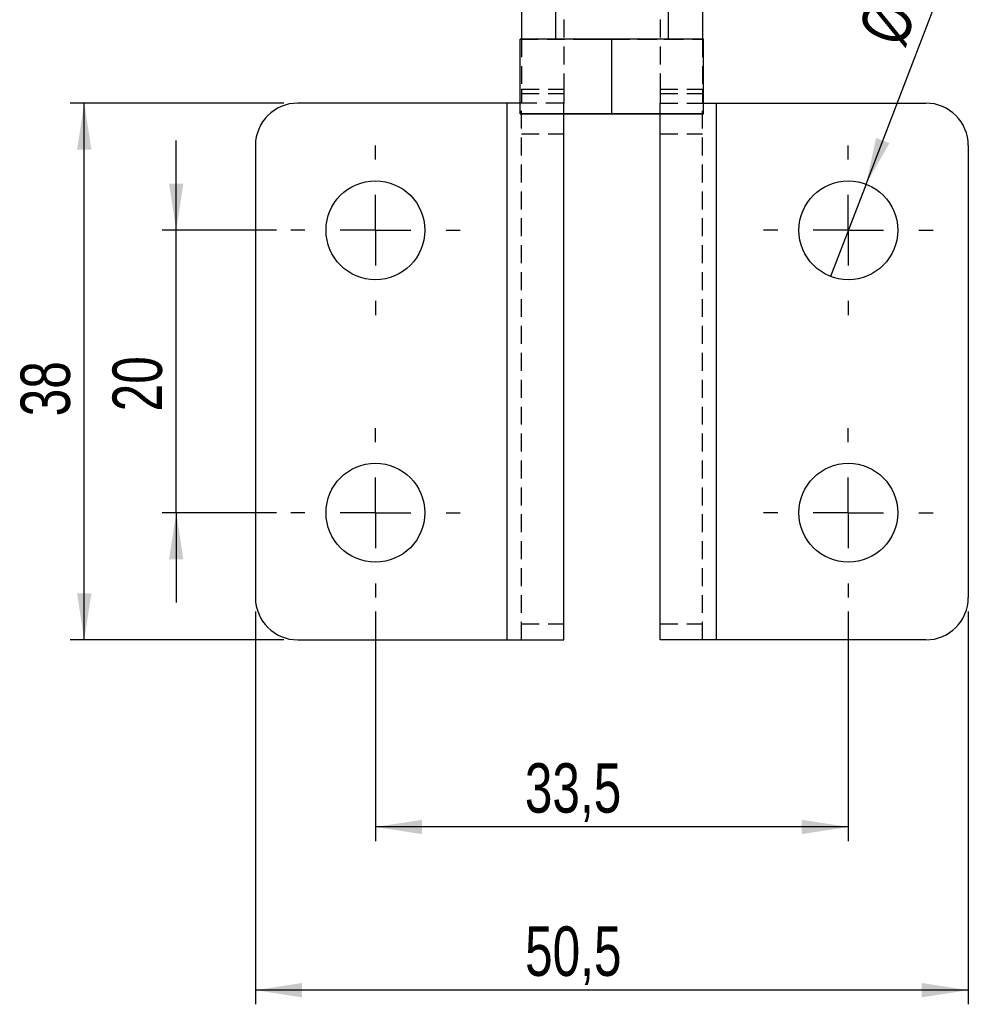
# Model space of a CAD drawing. Extents: x 26 to 373, y 29 to 284.
# Tile 6 of 14: x 179 to 247, y 29 to 98. Entities that reach past the tile are written whole.
import ezdxf

# ---------------------------------------------------------------- set-up
doc = ezdxf.new("R2010")
doc.units = 0
doc.linetypes.add('HIDDEN', pattern=[1.905, 1.27, -0.635])
doc.layers.get('0').update_dxf_attribs({"linetype": 'CONTINUOUS'})
doc.styles.add('SLDTEXTSTYLE0', font='TXT', dxfattribs={"width": 0.75})
doc.dimstyles.new('SLDDIMSTYLE3', dxfattribs={"dimtxt": 3.5, "dimasz": 3.302, "dimexe": 0, "dimexo": 0.0625, "dimgap": 0.875, "dimtad": 1, "dimdec": 3, "dimrnd": 1e-09, "dimzin": 12, "dimtxsty": 'SLDTEXTSTYLE0', "dimsah": 1, "dimcen": 0.09, "dimazin": 3, "dimtfac": 1, "dimtdec": 3, "dimtofl": 0, "dimtmove": 0, "dimatfit": 3, "dimtolj": 1, "dimtzin": 12})
doc.dimstyles.new('SLDDIMSTYLE4', dxfattribs={"dimtxt": 3.5, "dimasz": 3.302, "dimexe": 0, "dimexo": 0.0625, "dimgap": 0.875, "dimtad": 1, "dimdec": 3, "dimrnd": 1e-09, "dimzin": 12, "dimtxsty": 'SLDTEXTSTYLE0', "dimsah": 1, "dimcen": 0.09, "dimazin": 3, "dimtfac": 1, "dimtdec": 3, "dimtmove": 0, "dimatfit": 3, "dimtolj": 1, "dimtzin": 12})
doc.dimstyles.new('SLDDIMSTYLE5', dxfattribs={"dimtxt": 3.5, "dimasz": 3.302, "dimexe": 0, "dimexo": 0.0625, "dimgap": 0.875, "dimtad": 1, "dimdec": 3, "dimrnd": 1e-09, "dimzin": 12, "dimtxsty": 'SLDTEXTSTYLE0', "dimblk1": 'NONE', "dimsah": 1, "dimcen": 0, "dimazin": 3, "dimtfac": 1, "dimtdec": 3, "dimtmove": 0, "dimatfit": 3, "dimtolj": 1, "dimtzin": 12})

# ---------------------------------------------------------------- blocks, each defined once
blk = doc.blocks.new('_D_5')
at = {"color": 179, "linetype": 'CONTINUOUS'}
for p, q in [((204.61, 56.563), (204.61, 40.318)), ((238.11, 56.563), (238.11, 40.318)), ((238.11, 41.318), (204.61, 41.318))]:
    blk.add_line(p, q, dxfattribs=at)
for points in [[(204.61, 41.318), (207.912, 40.81), (207.912, 41.826)], [(238.11, 41.318), (234.808, 41.826), (234.808, 40.81)]]:
    blk.add_solid(points, dxfattribs=at)
at = {"color": 179, "linetype": 'CONTINUOUS', "insert": (215.194, 45.83, -59.9), "char_height": 3.5, "attachment_point": 1, "style": 'SLDTEXTSTYLE0'}
blk.add_mtext('33,5', dxfattribs=at)
blk = doc.blocks.new('_D_6')
at = {"color": 179, "linetype": 'CONTINUOUS'}
for p, q in [((196.11, 56.563), (196.11, 28.762)), ((246.61, 56.563), (246.61, 28.762)), ((246.61, 29.762), (196.11, 29.762))]:
    blk.add_line(p, q, dxfattribs=at)
for points in [[(196.11, 29.762), (199.412, 29.254), (199.412, 30.27)], [(246.61, 29.762), (243.308, 30.27), (243.308, 29.254)]]:
    blk.add_solid(points, dxfattribs=at)
at = {"color": 179, "linetype": 'CONTINUOUS', "insert": (215.211, 34.274, -59.9), "char_height": 3.5, "attachment_point": 1, "style": 'SLDTEXTSTYLE0'}
blk.add_mtext('50,5', dxfattribs=at)
blk = doc.blocks.new('_D_7')
at = {"color": 179, "linetype": 'CONTINUOUS'}
for p, q in [((190.498, 83.563), (190.498, 89.913)), ((197.61, 83.563), (189.498, 83.563)), ((190.498, 63.563), (190.498, 83.563)), ((197.61, 63.563), (189.498, 63.563)), ((190.498, 63.563), (190.498, 57.213))]:
    blk.add_line(p, q, dxfattribs=at)
for points in [[(190.498, 83.563), (191.006, 86.865), (189.99, 86.865)], [(190.498, 63.563), (189.99, 60.261), (191.006, 60.261)]]:
    blk.add_solid(points, dxfattribs=at)
at = {"color": 179, "linetype": 'CONTINUOUS', "insert": (185.986, 70.741, -59.9), "char_height": 3.5, "attachment_point": 1, "rotation": 90, "style": 'SLDTEXTSTYLE0'}
blk.add_mtext('20', dxfattribs=at)
blk = doc.blocks.new('_D_8')
at = {"color": 179, "linetype": 'CONTINUOUS'}
for q in [(246.752, 106.028), (236.853, 80.296)]:
    blk.add_line((239.366, 86.829), q, dxfattribs=at)
blk.add_solid([(239.366, 86.829), (241.026, 89.729), (240.078, 90.093)], dxfattribs=at)
at = {"color": 179, "linetype": 'CONTINUOUS', "char_height": 3.5, "attachment_point": 1, "rotation": 68.95975, "style": 'SLDTEXTSTYLE0'}
for s, insert in [('7', (240.57, 102.588, -59.9)), ('%%c', (238.724, 97.642, -59.9))]:
    blk.add_mtext(s, dxfattribs=dict(at, insert=insert))
blk = doc.blocks.new('_NONE')
blk = doc.blocks.new('_D_9')
at = {"color": 179, "linetype": 'CONTINUOUS'}
for p, q in [((198.11, 92.563), (182.983, 92.563)), ((183.983, 54.563), (183.983, 92.563)), ((198.11, 54.563), (182.983, 54.563))]:
    blk.add_line(p, q, dxfattribs=at)
for points in [[(183.983, 92.563), (183.475, 89.261), (184.491, 89.261)], [(183.983, 54.563), (184.491, 57.865), (183.475, 57.865)]]:
    blk.add_solid(points, dxfattribs=at)
at = {"color": 179, "linetype": 'CONTINUOUS', "insert": (179.472, 70.388, -59.9), "char_height": 3.5, "attachment_point": 1, "rotation": 90, "style": 'SLDTEXTSTYLE0'}
blk.add_mtext('38', dxfattribs=at)
blk = doc.blocks.new('SW_CENTERMARKSYMBOL_1')
at = {"color": 0, "linetype": 'CONTINUOUS'}
for p, q in [((0, 5), (0, 6)), ((0, 0), (0, 2.5)), ((-5, 0), (-6, 0)), ((0, 0), (-2.5, 0)), ((0, 0), (0, -2.5)), ((0, 0), (2.5, 0)), ((5, 0), (6, 0)), ((0, -5), (0, -6))]:
    blk.add_line(p, q, dxfattribs=at)
blk = doc.blocks.new('SW_CENTERMARKSYMBOL_2')
at = {"color": 0, "linetype": 'CONTINUOUS'}
for p, q in [((0, 5), (0, 6)), ((0, 0), (0, 2.5)), ((-5, 0), (-6, 0)), ((0, 0), (-2.5, 0)), ((0, 0), (0, -2.5)), ((0, 0), (2.5, 0)), ((5, 0), (6, 0)), ((0, -5), (0, -6))]:
    blk.add_line(p, q, dxfattribs=at)
blk = doc.blocks.new('SW_CENTERMARKSYMBOL_3')
at = {"color": 0, "linetype": 'CONTINUOUS'}
for p, q in [((0, 5), (0, 6)), ((0, 0), (0, 2.5)), ((-5, 0), (-6, 0)), ((0, 0), (-2.5, 0)), ((0, 0), (0, -2.5)), ((0, 0), (2.5, 0)), ((5, 0), (6, 0)), ((0, -5), (0, -6))]:
    blk.add_line(p, q, dxfattribs=at)
blk = doc.blocks.new('SW_CENTERMARKSYMBOL_4')
at = {"color": 0, "linetype": 'CONTINUOUS'}
for p, q in [((0, 5), (0, 6)), ((0, 0), (0, 2.5)), ((-5, 0), (-6, 0)), ((0, 0), (-2.5, 0)), ((0, 0), (0, -2.5)), ((0, 0), (2.5, 0)), ((5, 0), (6, 0)), ((0, -5), (0, -6))]:
    blk.add_line(p, q, dxfattribs=at)

msp = doc.modelspace()

# ---------------------------------------------------------------- linework, layer by layer
at = {"color": 7, "linetype": 'CONTINUOUS'}
for p, q in [((217.359735, 117.094869), (217.359735, 97.09627)), ((225.359736, 97.09627), (225.359736, 117.094869)), ((214.94832, 102.282441), (214.94832, 97.095894)), ((227.771151, 102.282441), (227.771151, 97.095894)), ((221.359736, 97.096896), (214.859735, 97.095883)), ((214.859735, 91.795883), (214.859735, 97.095883)), ((221.359736, 91.796896), (221.359736, 97.096896)), ((227.859736, 97.095883), (221.359736, 97.096896)), ((227.859736, 91.795883), (227.859736, 97.095883)), ((213.94832, 92.562503), (199.109735, 92.562503)), ((213.94832, 54.562504), (213.94832, 92.562503)), ((214.859735, 92.562503), (213.94832, 92.562503)), ((227.859736, 92.562503), (228.771151, 92.562503)), ((228.771151, 54.562504), (228.771151, 92.562503)), ((228.771151, 92.562503), (243.609736, 92.562503)), ((221.359736, 91.796896), (214.859735, 91.795883)), ((214.859735, 91.795883), (214.859735, 91.793856)), ((214.859735, 91.793856), (221.359736, 91.792843)), ((217.94832, 54.562504), (217.94832, 91.793375)), ((227.859736, 91.795883), (221.359736, 91.796896)), ((221.359736, 91.792843), (227.859736, 91.793856)), ((224.771151, 54.562504), (224.771151, 91.793375)), ((227.859736, 91.793856), (227.859736, 91.795883)), ((196.109735, 89.562504), (196.109735, 57.562502)), ((246.609736, 89.562504), (246.609736, 57.562502)), ((199.109735, 54.562504), (213.94832, 54.562504)), ((213.94832, 54.562504), (217.94832, 54.562504)), ((228.771151, 54.562504), (224.771151, 54.562504)), ((243.609736, 54.562504), (228.771151, 54.562504))]:
    msp.add_line(p, q, dxfattribs=at)
at = {"color": 7, "linetype": 'HIDDEN'}
for p, q in [((217.94832, 102.282441), (217.94832, 93.562505)), ((224.771151, 102.282441), (224.771151, 93.562505)), ((214.859735, 97.093856), (221.359736, 97.092843)), ((214.94832, 97.095894), (214.94832, 93.562505)), ((217.359735, 97.09627), (217.359735, 97.09487)), ((221.359736, 97.092843), (227.859736, 97.093856)), ((225.359736, 97.09487), (225.359736, 97.09627)), ((227.771151, 97.095894), (227.771151, 93.562505)), ((214.94832, 93.562505), (217.94832, 93.562505)), ((214.94832, 93.562505), (214.94832, 92.562503)), ((217.94832, 93.562505), (217.94832, 92.562503)), ((224.771151, 93.562505), (227.771151, 93.562505)), ((224.771151, 93.562505), (224.771151, 92.562503)), ((227.771151, 93.562505), (227.771151, 92.562503)), ((214.94832, 93.250683), (217.94832, 93.250683)), ((224.771151, 93.250683), (227.771151, 93.250683)), ((213.94832, 54.562504), (213.94832, 92.562503)), ((217.94832, 92.562503), (214.859735, 92.562503)), ((214.94832, 54.562504), (214.94832, 92.562503)), ((217.94832, 91.793375), (217.94832, 92.562503)), ((224.771151, 92.562503), (227.859736, 92.562503)), ((224.771151, 91.793375), (224.771151, 92.562503)), ((227.771151, 54.562504), (227.771151, 92.562503)), ((228.771151, 54.562504), (228.771151, 92.562503)), ((221.359736, 91.792843), (221.359736, 91.796896)), ((214.94832, 90.384799), (217.94832, 90.384799)), ((224.771151, 90.384799), (227.771151, 90.384799)), ((214.94832, 55.696616), (217.94832, 55.696616)), ((224.771151, 55.696616), (227.771151, 55.696616))]:
    msp.add_line(p, q, dxfattribs=at)
at = {"color": 7, "linetype": 'HIDDEN', "flags": 128}
msp.add_lwpolyline([(219.359735, 97.095805), (220.151174, 97.095898), (220.999123, 97.095943), (221.863934, 97.095939), (222.70517, 97.095887), (223.483494, 97.095782), (224.162514, 97.095641), (224.710479, 97.095458), (225.101767, 97.09525), (225.318081, 97.095026), (225.349309, 97.094791), (225.193987, 97.09456), (224.859381, 97.094348), (224.361135, 97.094154), (223.722547, 97.093998), (222.973476, 97.093882), (222.148949, 97.093812), (221.287519, 97.093789), (220.429466, 97.093819), (219.614911, 97.093897), (218.881942, 97.09402), (218.264832, 97.094184), (217.792436, 97.094382), (217.486844, 97.094598), (217.362343, 97.094829), (217.424756, 97.095063), (217.671165, 97.095287), (218.090046, 97.095492), (218.661815, 97.095667), (219.359735, 97.095805)], dxfattribs=at)
at = {"color": 7, "linetype": 'CONTINUOUS'}
for centre in [(204.609736, 83.562503), (238.109736, 83.562503), (204.609736, 63.562503), (238.109736, 63.562503)]:
    msp.add_circle(centre, 3.5, dxfattribs=at)
for centre, start, end in [((199.109736, 89.562503), 90, 180), ((243.609736, 89.562503), 0, 90), ((199.109736, 57.562503), 180, 270), ((243.609736, 57.562503), 270, 0)]:
    msp.add_arc(centre, 3, start, end, dxfattribs=at)

# ---------------------------------------------------------------- block references
at = {"color": 179, "linetype": 'CONTINUOUS'}
for name, p in [('SW_CENTERMARKSYMBOL_1', (204.609736, 83.562503)), ('SW_CENTERMARKSYMBOL_4', (238.109736, 83.562503)), ('SW_CENTERMARKSYMBOL_2', (204.609736, 63.562503)), ('SW_CENTERMARKSYMBOL_3', (238.109736, 63.562503))]:
    msp.add_blockref(name, p, dxfattribs=at)

# ---------------------------------------------------------------- dimensions: what is measured, and where the dimension line sits
dim = msp.add_diameter_dim_2p(p1=(236.853153, 80.295853), p2=(239.366319, 86.829152), dimstyle='SLDDIMSTYLE5', dxfattribs=at)
dim.commit()
dim.dimension.update_dxf_attribs({"geometry": '_D_8', "text_midpoint": (244.902689, 101.221646), "dimtype": 163})
for base, p1, p2, dimstyle, picture, middle in [((183.983307, 92.562503), (199.109736, 54.562503), (199.109736, 92.562503), 'SLDDIMSTYLE3', '_D_9', (183.983307, 74.396146)), ((190.49794, 83.562503), (198.609736, 63.562503), (198.609736, 83.562503), 'SLDDIMSTYLE4', '_D_7', (190.49794, 74.749256))]:
    dim = msp.add_linear_dim(base=base, p1=p1, p2=p2, angle=90, dimstyle=dimstyle, dxfattribs=at)
    dim.commit()
    dim.dimension.update_dxf_attribs({"geometry": picture, "text_midpoint": middle, "dimtype": 160})
for base, p1, p2, picture, middle in [((196.109736, 29.761786), (246.609736, 57.562503), (196.109736, 57.562503), '_D_6', (221.158285, 29.761786)), ((204.609736, 41.318297), (238.109736, 57.562503), (204.609736, 57.562503), '_D_5', (221.142039, 41.318297))]:
    dim = msp.add_linear_dim(base=base, p1=p1, p2=p2, dimstyle='SLDDIMSTYLE3', dxfattribs=at)
    dim.commit()
    dim.dimension.update_dxf_attribs({"geometry": picture, "text_midpoint": middle, "dimtype": 160})

doc.saveas('drawing.dxf')
